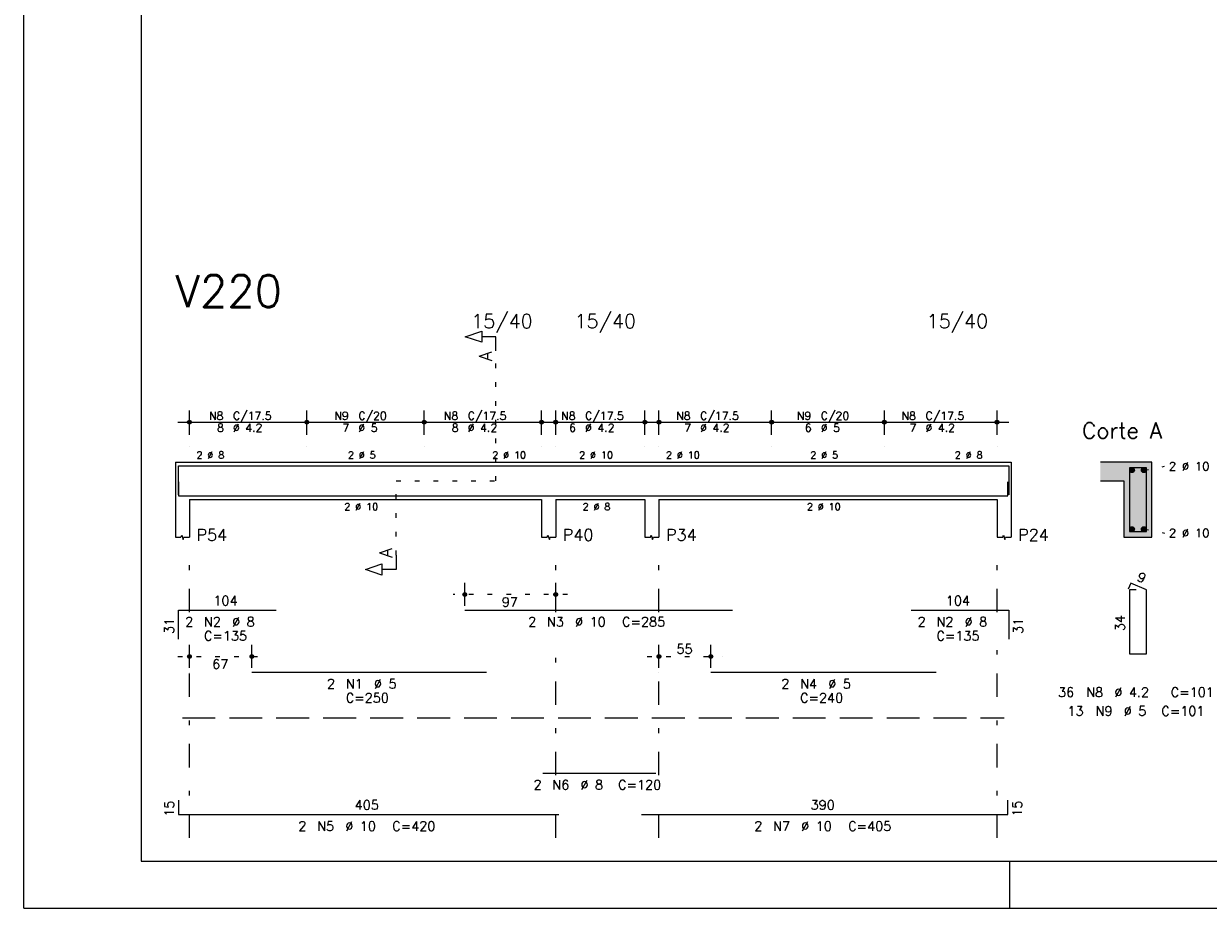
# Model space of a CAD drawing. Extents: x 0 to 119, y 0 to 84.
# Tile 1 of 16: x 0 to 25, y 0 to 19. Entities that reach past the tile are written whole.
import ezdxf

# ---------------------------------------------------------------- set-up
doc = ezdxf.new("R2010")
doc.units = 0
doc.header["$MEASUREMENT"] = 0
for name, pattern in [('ESTILO_TQS_0001', [1, 0.7, -0.3]), ('ESTILO_TQS_0002', [0.4, 0.1, -0.3]), ('ESTILO_TQS_0003', [1.5, 0.5, -0.4, 0.1, -0.5])]:
    doc.linetypes.add(name, pattern=pattern)
for name, color, linetype in [('1', 1, 'CONTINUOUS'), ('2', 2, 'CONTINUOUS'), ('4', 4, 'CONTINUOUS'), ('6', 6, 'CONTINUOUS'), ('7', 7, 'CONTINUOUS'), ('8', 8, 'CONTINUOUS'), ('9', 9, 'CONTINUOUS')]:
    doc.layers.add(name, color=color, linetype=linetype)
doc.styles.get("Standard").update_dxf_attribs({"font": 'ROMANS.SHX'})

msp = doc.modelspace()

# ---------------------------------------------------------------- linework, layer by layer
at = {"layer": '1', "linetype": 'Continuous'}
for p, q in [((0, 0), (0, 84.099998)), ((21, 0), (21, 1)), ((0, 0), (118.900002, 0))]:
    msp.add_line(p, q, dxfattribs=at)
at = {"layer": '1', "linetype": 'ESTILO_TQS_0002'}
for p, q in [((10.055, 9.1), (10.055, 11.87)), ((23.855, 9.325), (24.3, 9.41)), ((7.93, 7.515), (7.93, 9.1)), ((7.93, 9.1), (10.055, 9.1)), ((23.855, 8.075), (24.3, 7.99)), ((11.58, 6.68), (9.14402, 6.68)), ((3.28, 5.36), (5.11, 5.36)), ((13.28, 5.36), (14.88596, 5.36))]:
    msp.add_line(p, q, dxfattribs=at)
at = {"layer": '1', "linetype": 'ESTILO_TQS_0001'}
msp.add_line((3.38, 4.055), (20.88, 4.055), dxfattribs=at)
at = {"layer": '1', "linetype": 'Continuous'}
for centre in [(23.605, 9.325), (23.855, 9.325), (23.605, 8.075), (23.855, 8.075)]:
    msp.add_circle(centre, 0.05, dxfattribs=at)
at = {"layer": '2', "linetype": 'Continuous'}
for p, q in [((3.53, 10.08), (3.53, 10.6)), ((6.03, 10.08), (6.03, 10.6)), ((6.03, 10.08), (6.03, 10.6)), ((8.53, 10.08), (8.53, 10.6)), ((8.53, 10.08), (8.53, 10.6)), ((11.03, 10.08), (11.03, 10.6)), ((11.33, 10.08), (11.33, 10.6)), ((13.23, 10.08), (13.23, 10.6)), ((13.53, 10.08), (13.53, 10.6)), ((15.93, 10.08), (15.93, 10.6)), ((15.93, 10.08), (15.93, 10.6)), ((18.33, 10.08), (18.33, 10.6)), ((18.33, 10.08), (18.33, 10.6)), ((20.73, 10.08), (20.73, 10.6)), ((3.28, 10.35), (6.28, 10.35)), ((5.78, 10.35), (8.78, 10.35)), ((8.28, 10.35), (11.28, 10.35)), ((11.08, 10.35), (13.48, 10.35)), ((13.28, 10.35), (16.18, 10.35)), ((15.68, 10.35), (18.58, 10.35)), ((18.08, 10.35), (20.98, 10.35)), ((3.53, 9.83), (3.53, 9.83)), ((6.03, 9.83), (6.03, 9.83)), ((6.03, 9.83), (6.03, 9.83)), ((8.53, 9.83), (8.53, 9.83)), ((8.53, 9.83), (8.53, 9.83)), ((11.03, 9.83), (11.03, 9.83)), ((11.33, 9.83), (11.33, 9.83)), ((13.23, 9.83), (13.23, 9.83)), ((13.53, 9.83), (13.53, 9.83)), ((15.93, 9.83), (15.93, 9.83)), ((15.93, 9.83), (15.93, 9.83)), ((18.33, 9.83), (18.33, 9.83)), ((18.33, 9.83), (18.33, 9.83)), ((20.73, 9.83), (20.73, 9.83)), ((3.23, 9.5), (3.23, 8.7)), ((3.23, 9.5), (3.53, 9.5)), ((3.53, 9.5), (11.03, 9.5)), ((11.03, 9.5), (11.33, 9.5)), ((11.33, 9.5), (13.23, 9.5)), ((13.23, 9.5), (13.53, 9.5)), ((13.53, 9.5), (20.73, 9.5)), ((20.73, 9.5), (21.03, 9.5)), ((21.03, 9.5), (21.03, 8.7)), ((24.03, 9.5), (22.93, 9.5)), ((24.03, 7.9), (24.03, 9.5)), ((22.93, 9.1), (23.43, 9.1)), ((23.43, 9.1), (23.43, 7.9)), ((3.23, 8.7), (3.23, 7.9)), ((3.53, 8.7), (11.03, 8.7)), ((3.53, 8.7), (3.53, 7.9)), ((11.03, 8.7), (11.03, 7.9)), ((11.33, 8.7), (13.23, 8.7)), ((11.33, 8.7), (11.33, 7.9)), ((13.23, 8.7), (13.23, 7.9)), ((13.53, 8.7), (20.73, 8.7)), ((13.53, 8.7), (13.53, 7.9)), ((20.73, 8.7), (20.73, 7.9)), ((21.03, 8.7), (21.03, 7.9)), ((23.43, 7.9), (24.03, 7.9)), ((9.39402, 6.44), (9.39402, 6.93)), ((11.33, 6.44), (11.33, 6.93)), ((9.39402, 6.34), (9.39402, 6.34)), ((11.33, 6.34), (11.33, 6.34)), ((3.53, 5.12), (3.53, 5.61)), ((4.86, 5.12), (4.86, 5.61)), ((13.53, 5.12), (13.53, 5.61)), ((14.63596, 5.12), (14.63596, 5.61)), ((3.53, 5.02), (3.53, 5.02)), ((4.86, 5.02), (4.86, 5.02)), ((13.53, 5.02), (13.53, 5.02)), ((14.63596, 5.02), (14.63596, 5.02))]:
    msp.add_line(p, q, dxfattribs=at)
at = {"layer": '2', "linetype": 'ESTILO_TQS_0003'}
for p, q in [((3.53, 6.302), (3.53, 7.4)), ((11.33, 6.302), (11.33, 7.4)), ((13.53, 6.302), (13.53, 7.4)), ((20.73, 6.302), (20.73, 7.4)), ((3.53, 1.5), (3.53, 5.498)), ((11.33, 2.832), (11.33, 5.498)), ((13.53, 2.832), (13.53, 5.498)), ((20.73, 1.5), (20.73, 5.498)), ((11.33, 1.5), (11.33, 2.028)), ((13.53, 1.5), (13.53, 2.028))]:
    msp.add_line(p, q, dxfattribs=at)
at = {"layer": '2', "linetype": 'Continuous'}
for points in [[(10.055, 11.87), (10.055, 12.17), (9.755, 12.17), (9.755, 12.05), (9.405, 12.17), (9.755, 12.29), (9.755, 12.17)], [(3.23, 7.9), (3.35, 7.9), (3.365, 7.945), (3.395, 7.855), (3.41, 7.9), (3.53, 7.9)], [(11.03, 7.9), (11.15, 7.9), (11.165, 7.945), (11.195, 7.855), (11.21, 7.9), (11.33, 7.9)], [(13.23, 7.9), (13.35, 7.9), (13.365, 7.945), (13.395, 7.855), (13.41, 7.9), (13.53, 7.9)], [(20.73, 7.9), (20.85, 7.9), (20.865, 7.945), (20.895, 7.855), (20.91, 7.9), (21.03, 7.9)], [(7.93, 7.515), (7.93, 7.215), (7.63, 7.215), (7.63, 7.095), (7.28, 7.215), (7.63, 7.335), (7.63, 7.215)]]:
    msp.add_lwpolyline(points, dxfattribs=at)
for centre, radius in [((3.53, 10.35), 0.041625), ((3.53, 10.35), 0.02075), ((6.03, 10.35), 0.041625), ((6.03, 10.35), 0.041625), ((6.03, 10.35), 0.02075), ((6.03, 10.35), 0.02075), ((8.53, 10.35), 0.041625), ((8.53, 10.35), 0.041625), ((8.53, 10.35), 0.02075), ((8.53, 10.35), 0.02075), ((11.03, 10.35), 0.041625), ((11.03, 10.35), 0.02075), ((11.33, 10.35), 0.041625), ((11.33, 10.35), 0.02075), ((13.23, 10.35), 0.041625), ((13.23, 10.35), 0.02075), ((13.53, 10.35), 0.041625), ((13.53, 10.35), 0.02075), ((15.93, 10.35), 0.041625), ((15.93, 10.35), 0.041625), ((15.93, 10.35), 0.02075), ((15.93, 10.35), 0.02075), ((18.33, 10.35), 0.041625), ((18.33, 10.35), 0.041625), ((18.33, 10.35), 0.02075), ((18.33, 10.35), 0.02075), ((20.73, 10.35), 0.041625), ((20.73, 10.35), 0.02075), ((9.39402, 6.68), 0.04), ((9.39402, 6.68), 0.02), ((11.33, 6.68), 0.04), ((11.33, 6.68), 0.02), ((3.53, 5.36), 0.04), ((3.53, 5.36), 0.02), ((4.86, 5.36), 0.04), ((4.86, 5.36), 0.02), ((13.53, 5.36), 0.04), ((13.53, 5.36), 0.02), ((14.63596, 5.36), 0.04), ((14.63596, 5.36), 0.02)]:
    msp.add_circle(centre, radius, dxfattribs=at)
at = {"layer": '4', "linetype": 'Continuous'}
for p, q in [((3.3, 8.8), (3.3, 9.42)), ((3.3, 9.42), (5.38, 9.42)), ((4.86, 9.42), (9.86, 9.42)), ((9.39402, 9.42), (15.09402, 9.42)), ((14.63596, 9.42), (19.43596, 9.42)), ((18.9, 9.42), (20.98, 9.42)), ((20.98, 9.42), (20.98, 8.8)), ((3.3, 9.08), (3.3, 8.78)), ((20.96, 8.78), (20.96, 9.08)), ((3.3, 8.78), (11.4, 8.78)), ((11.06, 8.78), (13.46, 8.78)), ((13.16, 8.78), (20.96, 8.78))]:
    msp.add_line(p, q, dxfattribs=at)
msp.add_lwpolyline([(23.55, 9.38), (23.55, 8.02), (23.91, 8.02), (23.91, 9.38), (23.55, 9.38)], dxfattribs=at)
at = {"layer": '6', "linetype": 'Continuous'}
for p, q in [((23.578338, 6.92), (23.523893, 6.79102)), ((23.91, 6.78), (23.578338, 6.92)), ((23.69, 6.78), (23.55, 6.78)), ((23.55, 6.78), (23.55, 5.42)), ((23.91, 5.42), (23.91, 6.78)), ((3.3, 5.73), (3.3, 6.35)), ((3.3, 6.35), (5.38, 6.35)), ((9.39402, 6.35), (15.09402, 6.35)), ((18.9, 6.35), (20.98, 6.35)), ((20.98, 6.35), (20.98, 5.73)), ((23.55, 5.42), (23.91, 5.42)), ((4.86, 5.03), (9.86, 5.03)), ((14.63596, 5.03), (19.43596, 5.03)), ((11.06, 2.88), (13.46, 2.88)), ((3.3, 2.3), (3.3, 2)), ((20.96, 2), (20.96, 2.3)), ((3.3, 2), (11.4, 2)), ((13.16, 2), (20.96, 2))]:
    msp.add_line(p, q, dxfattribs=at)
at = {"layer": '8', "linetype": 'Continuous'}
for p, q in [((2.5, 83.099998), (2.5, 1)), ((2.5, 1), (117.900002, 1))]:
    msp.add_line(p, q, dxfattribs=at)
at = {"layer": '9', "linetype": 'Continuous'}
for points in [[(23.43, 9.1), (24.03, 9.5), (22.93, 9.5)], [(23.43, 9.1), (22.93, 9.5), (22.93, 9.1)], [(23.43, 9.1), (24.03, 7.9), (24.03, 9.5)], [(23.655, 9.325), (23.58, 9.368301), (23.558015, 9.342101)], [(23.655, 9.325), (23.558015, 9.342101), (23.558015, 9.307899)], [(23.655, 9.325), (23.613682, 9.37424), (23.58, 9.368301)], [(23.655, 9.325), (23.643302, 9.357139), (23.613682, 9.37424)], [(23.905, 9.325), (23.83, 9.368301), (23.808015, 9.342101)], [(23.905, 9.325), (23.808015, 9.342101), (23.808015, 9.307899)], [(23.905, 9.325), (23.863682, 9.37424), (23.83, 9.368301)], [(23.905, 9.325), (23.893302, 9.357139), (23.863682, 9.37424)], [(23.43, 9.1), (23.43, 7.9), (24.03, 7.9)], [(23.655, 9.325), (23.558015, 9.307899), (23.58, 9.281699)], [(23.655, 9.325), (23.58, 9.281699), (23.613682, 9.27576)], [(23.655, 9.325), (23.613682, 9.27576), (23.643302, 9.292861)], [(23.655, 9.325), (23.643302, 9.292861), (23.655, 9.325)], [(23.905, 9.325), (23.808015, 9.307899), (23.83, 9.281699)], [(23.905, 9.325), (23.83, 9.281699), (23.863682, 9.27576)], [(23.905, 9.325), (23.863682, 9.27576), (23.893302, 9.292861)], [(23.905, 9.325), (23.893302, 9.292861), (23.905, 9.325)], [(23.655, 8.075), (23.58, 8.118301), (23.558015, 8.092101)], [(23.655, 8.075), (23.558015, 8.092101), (23.558015, 8.057899)], [(23.655, 8.075), (23.558015, 8.057899), (23.58, 8.031699)], [(23.655, 8.075), (23.613682, 8.12424), (23.58, 8.118301)], [(23.655, 8.075), (23.58, 8.031699), (23.613682, 8.02576)], [(23.655, 8.075), (23.643302, 8.107139), (23.613682, 8.12424)], [(23.655, 8.075), (23.613682, 8.02576), (23.643302, 8.042861)], [(23.655, 8.075), (23.643302, 8.042861), (23.655, 8.075)], [(23.905, 8.075), (23.83, 8.118301), (23.808015, 8.092101)], [(23.905, 8.075), (23.808015, 8.092101), (23.808015, 8.057899)], [(23.905, 8.075), (23.808015, 8.057899), (23.83, 8.031699)], [(23.905, 8.075), (23.863682, 8.12424), (23.83, 8.118301)], [(23.905, 8.075), (23.83, 8.031699), (23.863682, 8.02576)], [(23.905, 8.075), (23.893302, 8.107139), (23.863682, 8.12424)], [(23.905, 8.075), (23.863682, 8.02576), (23.893302, 8.042861)], [(23.905, 8.075), (23.893302, 8.042861), (23.905, 8.075)]]:
    msp.add_solid(points, dxfattribs=at)

# ---------------------------------------------------------------- texts
at = {"layer": '2', "linetype": 'Continuous'}
for s, height, p in [('15/40', 0.3, (9.53, 12.35)), ('15/40', 0.3, (11.73, 12.35)), ('15/40', 0.3, (19.23, 12.35)), ('N8', 0.17, (3.947, 10.401)), ('C/17.5', 0.17, (4.457, 10.401)), ('N9', 0.17, (6.617, 10.401)), ('C/20', 0.17, (7.127, 10.401)), ('N8', 0.17, (8.947, 10.401)), ('C/17.5', 0.17, (9.457, 10.401)), ('N8', 0.17, (11.447, 10.401)), ('C/17.5', 0.17, (11.957, 10.401)), ('N8', 0.17, (13.897, 10.401)), ('C/17.5', 0.17, (14.407, 10.401)), ('N9', 0.17, (16.467, 10.401)), ('C/20', 0.17, (16.977, 10.401)), ('N8', 0.17, (18.697, 10.401)), ('C/17.5', 0.17, (19.207, 10.401)), ('Corte A', 0.34, (22.54, 10)), ('8', 0.17, (4.117, 10.146)), ('%%c 4.2', 0.17, (4.457, 10.146)), ('7', 0.17, (6.787, 10.146)), ('%%c 5', 0.17, (7.127, 10.146)), ('8', 0.17, (9.117, 10.146)), ('%%c 4.2', 0.17, (9.457, 10.146)), ('6', 0.17, (11.617, 10.146)), ('%%c 4.2', 0.17, (11.957, 10.146)), ('7', 0.17, (14.067, 10.146)), ('%%c 4.2', 0.17, (14.407, 10.146)), ('6', 0.17, (16.637, 10.146)), ('%%c 5', 0.17, (16.977, 10.146)), ('7', 0.17, (18.867, 10.146)), ('%%c 4.2', 0.17, (19.207, 10.146)), ('2 %%c 8', 0.15, (3.68, 9.575)), ('2 %%c 5', 0.15, (6.905, 9.575)), ('2 %%c 10', 0.15, (9.98, 9.575)), ('2 %%c 10', 0.15, (11.83, 9.575)), ('2 %%c 10', 0.15, (13.68, 9.575)), ('2 %%c 5', 0.15, (16.755, 9.575)), ('2 %%c 8', 0.15, (19.83, 9.575)), ('2 %%c 10', 0.18, (24.39, 9.32)), ('2 %%c 10', 0.15, (6.83, 8.475)), ('2 %%c 8', 0.15, (11.905, 8.475)), ('2 %%c 10', 0.15, (16.68, 8.475)), ('P54', 0.25, (3.68, 7.825)), ('P40', 0.25, (11.48, 7.825)), ('P34', 0.25, (13.68, 7.825)), ('P24', 0.25, (21.18, 7.825)), ('2 %%c 10', 0.18, (24.39, 7.9)), ('104', 0.2, (4.04, 6.45)), ('97', 0.2, (10.18201, 6.42)), ('104', 0.2, (19.64, 6.45)), ('2', 0.2, (3.44, 6)), ('N2', 0.2, (3.84, 6)), ('%%c 8', 0.2, (4.44, 6)), ('2', 0.2, (10.74402, 6)), ('N3', 0.2, (11.14402, 6)), ('%%c 10', 0.2, (11.74402, 6)), ('C=285', 0.2, (12.74402, 6)), ('2', 0.2, (19.04, 6)), ('N2', 0.2, (19.44, 6)), ('%%c 8', 0.2, (20.04, 6)), ('C=135', 0.2, (3.84, 5.7)), ('C=135', 0.2, (19.44, 5.7)), ('55', 0.2, (13.90298, 5.42)), ('67', 0.2, (4.015, 5.1)), ('2', 0.2, (6.46, 4.68)), ('N1', 0.2, (6.86, 4.68)), ('%%c 5', 0.2, (7.46, 4.68)), ('2', 0.2, (16.13596, 4.68)), ('N4', 0.2, (16.53596, 4.68)), ('%%c 5', 0.2, (17.13596, 4.68)), ('C=250', 0.2, (6.86, 4.38)), ('C=240', 0.2, (16.53596, 4.38)), ('36', 0.2, (22.03, 4.5)), ('N8', 0.2, (22.63, 4.5)), ('%%c 4.2', 0.2, (23.23, 4.5)), ('C=101', 0.2, (24.43, 4.5)), ('13', 0.2, (22.23, 4.1)), ('N9', 0.2, (22.83, 4.1)), ('%%c 5', 0.2, (23.43, 4.1)), ('C=101', 0.2, (24.23, 4.1)), ('2', 0.2, (10.86, 2.53)), ('N6', 0.2, (11.26, 2.53)), ('%%c 8', 0.2, (11.86, 2.53)), ('C=120', 0.2, (12.66, 2.53)), ('405', 0.2, (7.05, 2.1)), ('390', 0.2, (16.76, 2.1)), ('2', 0.2, (5.85, 1.65)), ('N5', 0.2, (6.25, 1.65)), ('%%c 10', 0.2, (6.85, 1.65)), ('C=420', 0.2, (7.85, 1.65)), ('2', 0.2, (15.56, 1.65)), ('N7', 0.2, (15.96, 1.65)), ('%%c 10', 0.2, (16.56, 1.65)), ('C=405', 0.2, (17.56, 1.65))]:
    msp.add_text(s, height=height, dxfattribs=at).set_placement(p)
for s, height, rotation, p in [('A', 0.272, 90, (9.9734, 11.6524)), ('A', 0.272, 90, (7.8484, 7.4606)), ('9', 0.2, 337.11462, (23.690929, 6.981017)), ('31', 0.2, 90, (3.2, 5.84)), ('31', 0.2, 90, (21.28, 5.84)), ('34', 0.2, 90, (23.45, 5.9)), ('15', 0.2, 90, (3.2, 1.95)), ('15', 0.2, 90, (21.26, 1.95))]:
    msp.add_text(s, height=height, rotation=rotation, dxfattribs=at).set_placement(p)
at = {"layer": '7', "linetype": 'Continuous'}
msp.add_text('V220', height=0.68, dxfattribs=at).set_placement((3.23, 12.8))

doc.saveas('drawing.dxf')
